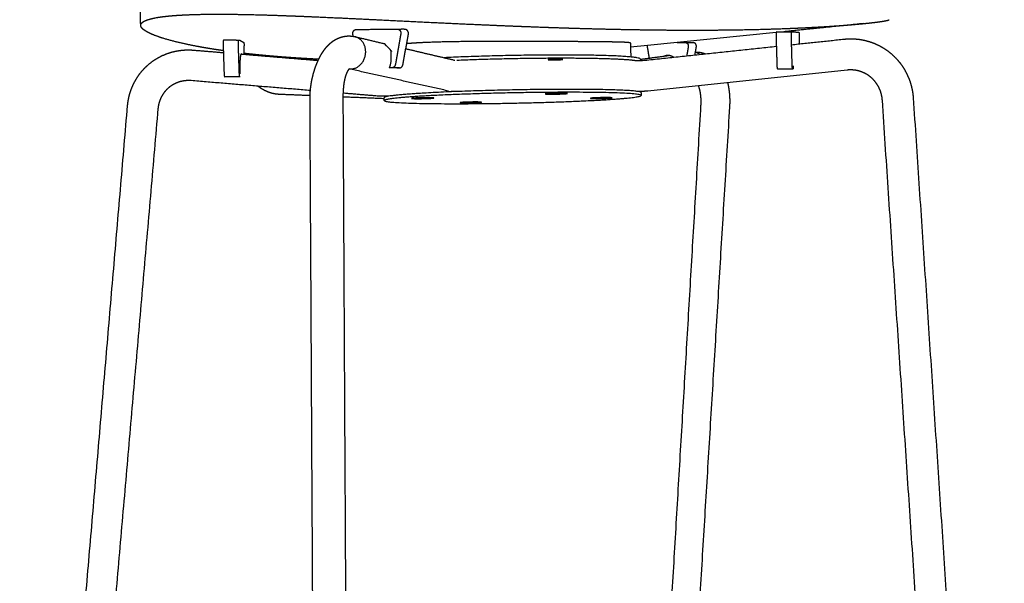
# Model space of a CAD drawing. Header units: millimetres. Extents: x -5760 to -4655, y 0 to 2250.
# Tile 2 of 12: x -5760 to -5332, y 431 to 676. Entities that reach past the tile are written whole.
import ezdxf

# ---------------------------------------------------------------- set-up
doc = ezdxf.new("R2010")
doc.units = ezdxf.units.MM
doc.header["$MEASUREMENT"] = 0
doc.layers.add('Default', color=7, linetype='Continuous', true_color=0x000000)
doc.layers.add('Make2D$visible$lines', color=7, linetype='Continuous', true_color=0x000000)

msp = doc.modelspace()

# ---------------------------------------------------------------- linework, layer by layer
at = {"layer": 'Default'}
msp.add_lwpolyline([(-5664.35, 666.92), (-5662.58, 666)], dxfattribs=at)
at = {"layer": 'Make2D$visible$lines'}
for p, q in [((-5431.4, 670.31), (-5487.31, 664.62)), ((-5487.31, 664.62), (-5494.69, 663.87))]:
    msp.add_line(p, q, dxfattribs=at)
for points in [[(-5707.4, 673.43), (-5707.5, 677.26), (-5707.6, 681.08)], [(-5613.76, 671.64), (-5604.88, 671.7), (-5595.99, 671.75)], [(-5595.9, 671.75), (-5595.09, 671.73), (-5594.28, 671.71)], [(-5592.69, 671.67), (-5593.48, 671.69), (-5594.28, 671.71)], [(-5393.66, 674.16), (-5410.91, 672.4), (-5428.15, 670.64)], [(-5615.09, 668.64), (-5615.17, 669.07), (-5615.25, 669.51)], [(-5614.3, 668.48), (-5607.92, 666.97), (-5601.53, 665.46)], [(-5594.46, 669.63), (-5595.64, 663), (-5596.83, 656.38)], [(-5593.53, 656.34), (-5592.35, 662.95), (-5591.16, 669.55)], [(-5431.51, 668.61), (-5431.32, 662.26), (-5431.14, 655.9)], [(-5431.24, 670.64), (-5427.92, 670.64), (-5424.6, 670.65)], [(-5424.5, 655.91), (-5424.68, 662.27), (-5424.86, 668.63)], [(-5424.75, 665.01), (-5413.35, 666.22), (-5401.94, 667.43)], [(-5424.6, 670.65), (-5423.13, 670.53), (-5421.66, 670.42)], [(-5421.42, 668.37), (-5421.48, 666.86), (-5421.53, 665.35)], [(-5671.61, 664.96), (-5671.4, 658.68), (-5671.19, 652.4)], [(-5665.92, 666.96), (-5668.68, 666.96), (-5671.44, 666.96)], [(-5665.92, 666.96), (-5665.37, 666.96), (-5664.82, 666.96)], [(-5664.57, 652.4), (-5664.78, 658.68), (-5664.98, 664.96)], [(-5664.82, 666.96), (-5664.59, 666.94), (-5664.35, 666.92)], [(-5662.54, 664.75), (-5662.57, 662.8), (-5662.59, 660.85)], [(-5592.29, 663.28), (-5581.67, 660.78), (-5571.05, 658.28)], [(-5494.74, 665.7), (-5494.67, 662.69), (-5494.6, 659.68)], [(-5489.45, 658.15), (-5460.42, 661.23), (-5431.38, 664.31)], [(-5486.5, 659.19), (-5486.91, 661.56), (-5487.32, 663.93)], [(-5474.41, 665.93), (-5472.67, 665.94), (-5470.92, 665.96)], [(-5470.85, 665.95), (-5469.13, 665.93), (-5467.41, 665.9)], [(-5469.64, 664.04), (-5469.97, 662.11), (-5470.31, 660.18)], [(-5467.41, 665.9), (-5467.4, 665.9), (-5467.38, 665.9)], [(-5466.72, 660.56), (-5466.42, 662.27), (-5466.12, 663.99)], [(-5684.5, 662.66), (-5678, 662.12), (-5671.49, 661.59)], [(-5663.83, 660.96), (-5647.08, 659.57), (-5630.33, 658.19)], [(-5490.44, 658.65), (-5484.34, 659.49), (-5478.24, 660.32)], [(-5490.44, 658.76), (-5490.43, 658.45), (-5490.43, 658.13)], [(-5573.75, 644.9), (-5595.33, 649.7), (-5616.91, 654.5)], [(-5596.15, 654.94), (-5597.8, 654.96), (-5599.45, 654.97)], [(-5598.33, 654.97), (-5598.89, 654.97), (-5599.45, 654.97)], [(-5595.03, 654.94), (-5596.68, 654.96), (-5598.33, 654.97)], [(-5596.15, 654.94), (-5595.59, 654.94), (-5595.03, 654.94)], [(-5492, 658.1), (-5490.72, 658.13), (-5489.45, 658.15)], [(-5430.88, 654.55), (-5427.57, 654.55), (-5424.25, 654.56)], [(-5430.88, 654.55), (-5430.79, 654.55), (-5430.7, 654.54)], [(-5428.89, 654.55), (-5426.48, 654.55), (-5424.07, 654.55)], [(-5424.07, 654.55), (-5424.16, 654.55), (-5424.25, 654.56)], [(-5664.38, 651.07), (-5667.69, 651.07), (-5670.99, 651.07)], [(-5670.99, 651.07), (-5670.92, 651.06), (-5670.86, 651.06)], [(-5664.25, 651.06), (-5667.55, 651.06), (-5670.86, 651.06)], [(-5664.25, 651.06), (-5664.32, 651.07), (-5664.38, 651.07)], [(-5400.6, 654), (-5444.62, 649.39), (-5488.63, 644.77)], [(-5633.72, 645.12), (-5659.58, 647.26), (-5685.44, 649.4)], [(-5633.86, 642.89), (-5640.54, 643.17), (-5647.22, 643.44)], [(-5601.66, 641.56), (-5610.62, 641.93), (-5619.59, 642.3)], [(-5603.24, 642.6), (-5611.39, 643.28), (-5619.54, 643.95)], [(-5599.63, 642.67), (-5601.43, 642.63), (-5603.23, 642.6)], [(-5601.64, 640.78), (-5601.66, 641.4), (-5601.67, 642.02)], [(-5570, 644.68), (-5571.36, 644.72), (-5572.73, 644.77)], [(-5488.67, 644.77), (-5490.18, 644.75), (-5491.69, 644.72)], [(-5490.11, 644.22), (-5490.1, 643.6), (-5490.09, 642.99)], [(-5371.94, 641.91), (-5352.17, 344.64), (-5332.4, 47.38)], [(-5759.95, 88.9), (-5736.52, 363.75), (-5713.09, 638.6)], [(-5699.89, 637.32), (-5712.36, 493.9), (-5724.83, 350.49)], [(-5630.43, 3.56), (-5632.16, 322.38), (-5633.88, 641.21)], [(-5619.59, 641.19), (-5618.74, 478.53), (-5617.89, 315.87)], [(-5480.05, 368.65), (-5472.08, 503.69), (-5464.11, 638.72)], [(-5451.71, 638), (-5459.93, 502.76), (-5468.15, 367.53)], [(-5365.01, 336.82), (-5375.19, 488.87), (-5385.36, 640.92)]]:
    msp.add_open_spline(points, degree=2, dxfattribs=at)
for points, weights, degree, knots in [([(-5671.52, 662.4), (-5673.53, 662.68), (-5675.53, 662.99), (-5677.53, 663.32), (-5678.39, 663.46), (-5680.11, 663.75), (-5683.46, 664.36), (-5687.42, 665.15), (-5691.83, 666.16), (-5694.59, 666.89), (-5695.91, 667.27), (-5696.23, 667.36), (-5696.84, 667.54), (-5698.03, 667.9), (-5699.41, 668.36), (-5700.96, 668.91), (-5701.94, 669.3), (-5702.4, 669.5), (-5702.89, 669.7), (-5703.38, 669.92), (-5703.85, 670.16), (-5704.27, 670.36), (-5704.67, 670.58), (-5705.07, 670.82), (-5705.43, 671.03), (-5705.76, 671.25), (-5706.04, 671.46), (-5706.18, 671.57), (-5706.31, 671.68), (-5706.55, 671.89), (-5706.66, 671.99), (-5706.75, 672.1), (-5707, 672.36), (-5707.18, 672.62), (-5707.28, 672.87), (-5707.31, 672.93), (-5707.35, 673.06), (-5707.41, 673.3), (-5707.41, 673.62), (-5707.29, 673.99), (-5707.15, 674.21), (-5707.06, 674.31), (-5706.88, 674.54), (-5706.62, 674.76), (-5706.29, 674.97), (-5706.12, 675.08), (-5705.94, 675.18), (-5705.53, 675.38), (-5705.3, 675.48), (-5705.06, 675.58), (-5704.58, 675.77), (-5704.02, 675.96), (-5703.38, 676.13), (-5703.07, 676.22), (-5702.73, 676.31), (-5702.02, 676.47), (-5701.64, 676.55), (-5701.25, 676.63), (-5700.39, 676.79), (-5699.52, 676.94), (-5698.66, 677.06), (-5697.75, 677.19), (-5696.78, 677.31), (-5694.69, 677.52), (-5693.58, 677.62), (-5692.41, 677.71), (-5690.05, 677.88), (-5687.43, 678.01), (-5684.56, 678.1), (-5683.05, 678.15), (-5681.54, 678.19), (-5680.02, 678.21), (-5678.44, 678.23), (-5676.81, 678.25), (-5673.42, 678.26), (-5671.68, 678.25), (-5668.07, 678.23), (-5666.21, 678.2), (-5664.3, 678.17), (-5663.86, 678.16), (-5662.93, 678.15), (-5660.99, 678.11), (-5657.35, 678.03), (-5654.21, 677.94), (-5652.07, 677.88), (-5647.64, 677.74), (-5643.21, 677.58), (-5638.79, 677.41), (-5637.78, 677.37), (-5635.7, 677.28), (-5631.3, 677.1), (-5622.41, 676.71), (-5614.59, 676.34), (-5609.1, 676.07), (-5606.43, 675.94), (-5603.76, 675.81), (-5601.1, 675.68), (-5596.55, 675.46), (-5588.99, 675.09), (-5576.13, 674.46), (-5558.32, 673.63), (-5543.52, 673.02), (-5534.02, 672.68), (-5531.17, 672.57), (-5528.35, 672.48), (-5522.71, 672.29), (-5519.91, 672.2), (-5514.33, 672.04), (-5511.57, 671.97), (-5508.82, 671.9), (-5503.37, 671.76), (-5497.92, 671.65), (-5492.48, 671.56), (-5487.24, 671.47), (-5482.01, 671.41), (-5476.78, 671.37)], [1, 0.999961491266, 0.999961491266, 1, 1, 1, 1, 1, 1, 1, 1, 1, 1, 1, 1, 1, 1, 1, 0.999718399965, 0.999718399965, 1, 0.999489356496, 0.999489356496, 1, 0.999041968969, 0.998083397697, 0.997122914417, 0.996642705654, 0.996162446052, 0.995201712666, 0.994721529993, 0.994241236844, 0.993037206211, 0.991835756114, 0.990634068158, 0.990634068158, 0.990634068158, 0.990634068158, 0.990634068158, 0.990634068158, 0.990634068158, 0.990634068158, 0.989440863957, 0.988256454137, 0.987077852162, 0.986488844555, 0.985902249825, 0.984733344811, 0.984151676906, 0.983572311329, 0.982412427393, 0.981265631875, 0.980128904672, 0.979560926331, 0.978996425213, 0.977873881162, 0.977316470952, 0.976762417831, 0.976537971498, 0.976537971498, 0.976762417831, 0.975720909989, 0.974697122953, 0.972679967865, 0.971690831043, 0.970718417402, 0.96877501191, 0.966909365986, 0.965127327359, 0.965107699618, 0.965107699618, 0.965127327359, 0.964268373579, 0.963434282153, 0.961811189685, 0.961025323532, 0.959500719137, 0.958764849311, 0.958053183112, 0.958053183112, 0.958053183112, 0.958053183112, 0.958053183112, 0.958053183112, 0.958053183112, 0.958046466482, 0.958046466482, 0.958053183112, 0.958053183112, 0.958053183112, 0.958053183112, 0.958053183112, 0.958053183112, 0.958053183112, 0.958053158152, 0.958053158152, 0.958053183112, 0.958053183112, 0.958053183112, 0.958053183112, 0.958053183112, 0.958053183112, 0.958053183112, 0.95828226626, 0.958539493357, 0.95911033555, 0.959423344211, 0.960104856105, 0.960472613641, 0.960867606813, 0.960861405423, 0.960861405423, 0.960867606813, 0.96085984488, 0.96085984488, 0.960867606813], 3, [0, 0, 0, 0, 6.080924, 6.080924, 6.080924, 8.681273, 11.324, 16.304078, 20.77531, 24.890031, 24.890031, 24.890031, 25.870222, 26.816477, 28.60518, 30.252124, 31.753628, 31.753628, 31.753628, 33.350783, 33.350783, 33.350783, 34.732881, 34.732881, 34.732881, 41.887633, 41.887633, 41.887633, 45.465602, 45.465602, 49.0418, 49.0418, 49.0418, 58.002899, 58.002899, 58.002899, 58.202693, 58.393249, 58.760238, 59.134319, 59.544967, 59.544967, 59.544967, 68.501679, 68.501679, 68.501679, 72.979735, 72.979735, 77.456172, 77.456172, 77.456172, 86.413926, 86.413926, 86.413926, 90.891775, 90.891775, 95.367565, 95.367565, 95.367565, 97.993306, 97.993306, 97.993306, 106.619531, 106.619531, 115.243629, 115.243629, 115.243629, 132.490501, 132.490501, 132.490501, 137.034749, 137.034749, 137.034749, 145.756189, 145.756189, 154.477363, 154.477363, 163.196218, 163.196218, 163.196218, 164.514231, 165.996886, 169.017218, 175.434544, 175.434544, 175.434544, 188.726691, 188.726691, 188.726691, 191.74102, 194.975548, 201.933353, 218.446407, 218.446407, 218.446407, 226.454576, 226.454576, 226.454576, 240.104745, 249.182804, 265.069274, 293.601115, 293.601115, 293.601115, 303.27286, 303.27286, 312.947542, 312.947542, 322.625203, 322.625203, 322.625203, 338.971407, 338.971407, 338.971407, 354.668679, 354.668679, 354.668679, 354.668679]), ([(-5476.78, 671.37), (-5474.63, 671.36), (-5470.39, 671.34), (-5462.13, 671.34), (-5448.38, 671.44), (-5436.73, 671.7), (-5429.11, 671.97), (-5428.19, 672), (-5426.39, 672.07), (-5422.86, 672.21), (-5416.91, 672.48), (-5411.85, 672.76), (-5408.51, 672.97), (-5407.08, 673.06), (-5405.64, 673.16), (-5404.21, 673.26), (-5401.74, 673.44), (-5399.28, 673.64), (-5396.82, 673.86), (-5395.77, 673.95), (-5394.71, 674.05), (-5393.66, 674.16), (-5392.73, 674.25), (-5391.8, 674.35), (-5390.87, 674.45), (-5390.09, 674.54), (-5389.3, 674.63), (-5388.52, 674.73), (-5387.86, 674.81), (-5387.2, 674.89), (-5386.54, 674.99), (-5386.01, 675.06), (-5385.47, 675.14), (-5384.94, 675.23), (-5384.79, 675.25), (-5384.48, 675.31), (-5383.93, 675.4), (-5383.37, 675.52), (-5382.91, 675.63), (-5382.65, 675.72), (-5382.55, 675.76), (-5382.51, 675.78), (-5382.46, 675.81), (-5382.44, 675.83), (-5382.45, 675.86)], [1, 1, 1, 1, 1, 1, 1, 1, 1, 1, 1, 1, 1, 0.999994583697, 0.999994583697, 1, 0.999974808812, 0.999974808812, 1, 0.999991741, 0.999991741, 1, 0.999989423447, 0.999989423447, 1, 0.999986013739, 0.999986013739, 1, 0.999978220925, 0.999978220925, 1, 0.999959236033, 0.999959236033, 1, 1, 1, 1, 1, 1, 1, 1, 1, 1.00073084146, 1.00146276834, 1.00219544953], 3, [0, 0, 0, 0, 6.436036, 12.719765, 24.789326, 47.678718, 47.678718, 47.678718, 50.419954, 53.092077, 58.277421, 68.298804, 68.298804, 68.298804, 72.613783, 72.613783, 72.613783, 80.026484, 80.026484, 80.026484, 83.200545, 83.200545, 83.200545, 86.003492, 86.003492, 86.003492, 88.371394, 88.371394, 88.371394, 90.367517, 90.367517, 90.367517, 91.985038, 91.985038, 91.985038, 92.459919, 92.915946, 93.653191, 94.170775, 94.350006, 94.483414, 94.483414, 94.483414, 100.035066, 100.035066, 100.035066, 100.035066]), ([(-5615.25, 669.51), (-5615.41, 670.33), (-5614.95, 670.98), (-5614.5, 671.64), (-5613.76, 671.64)], [2366.5380281, 2136.47562516, 2366.17423159, 2135.86173089, 2365.42958757], 2, [-23.457691, -23.457691, -23.457691, -21.679398, -21.679398, -19.901106, -19.901106, -19.901106]), ([(-5595.99, 671.75), (-5595.25, 671.76), (-5594.78, 671.11), (-5594.31, 670.45), (-5594.46, 669.63)], [2355.63140963, 2126.28536489, 2355.05684269, 2125.97855986, 2355.07744594], 2, [-6.718127, -6.718127, -6.718127, -4.939834, -4.939834, -3.161542, -3.161542, -3.161542]), ([(-5591.16, 669.55), (-5591.02, 670.38), (-5591.48, 671.03), (-5591.94, 671.65), (-5592.65, 671.67)], [2362.26146875, 2132.46425491, 2362.2408655, 2139.94199137, 2348.88640347], 2, [3.161542, 3.161542, 3.161542, 4.939834, 4.939834, 6.662555, 6.662555, 6.662555]), ([(-5633.88, 641.23), (-5633.89, 642.91), (-5633.8, 644.6), (-5633.6, 646.27), (-5633.4, 647.94), (-5633.11, 649.6), (-5632.72, 651.23), (-5632.34, 652.79), (-5631.88, 654.32), (-5631.32, 655.82), (-5630.78, 657.26), (-5630.18, 658.61), (-5629.51, 659.86), (-5628.82, 661.14), (-5628.05, 662.33), (-5627.19, 663.41), (-5626.74, 663.98), (-5626.25, 664.52), (-5625.2, 665.55), (-5624.62, 666.04), (-5624, 666.49), (-5623.36, 666.95), (-5622.67, 667.36), (-5621.17, 668.05), (-5620.37, 668.33), (-5619.53, 668.52), (-5618.87, 668.67), (-5618.2, 668.76), (-5617.52, 668.79), (-5616.46, 668.84), (-5615.4, 668.74), (-5614.37, 668.49)], [1, 0.998767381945, 0.998767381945, 1, 0.998805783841, 0.998805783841, 1, 0.998783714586, 0.998783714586, 1, 1.00034546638, 1.00074896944, 1.00119198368, 1.00164492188, 1.00214954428, 1.00266190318, 1.0029336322, 1.00321262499, 1.00378115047, 1.00407268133, 1.00436269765, 1.00466497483, 1.00496773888, 1.00558594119, 1.00589873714, 1.00621384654, 1.00357268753, 1.00357268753, 1.00621384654, 0.999819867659, 0.999819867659, 1.00621384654], 3, [0, 0, 0, 0, 5.057935, 5.057935, 5.057935, 10.095912, 10.095912, 10.095912, 14.897844, 14.897844, 14.897844, 20.810478, 20.810478, 20.810478, 26.887994, 26.887994, 26.887994, 30.09551, 30.09551, 33.419611, 33.419611, 33.419611, 36.879191, 36.879191, 40.478241, 40.478241, 40.478241, 42.512229, 42.512229, 42.512229, 45.684717, 45.684717, 45.684717, 45.684717]), ([(-5616.89, 654.53), (-5616.49, 654.48), (-5616.09, 654.49), (-5609.86, 654.67), (-5609.71, 661.76), (-5609.6, 667.37), (-5614.37, 668.49)], [1, 0.997244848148, 1, 0.706078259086, 0.998501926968, 0.751717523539, 0.922386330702], 2, [0, 0, 0, 0.804567, 0.804567, 13.370938, 13.370938, 23.973813, 23.973813, 23.973813]), ([(-5431.24, 670.64), (-5431.37, 670.65), (-5431.45, 670.02), (-5431.53, 669.4), (-5431.51, 668.61)], [2457.80196821, 2218.05005422, 2456.3709897, 2217.14554529, 2456.16879714], 2, [-13.609216, -13.609216, -13.609216, -11.830923, -11.830923, -10.052631, -10.052631, -10.052631]), ([(-5424.86, 668.63), (-5424.88, 669.42), (-5424.8, 670.04), (-5424.72, 670.66), (-5424.6, 670.65)], [2454.69512151, 2215.81511929, 2454.89731407, 2216.71962822, 2456.32829258], 2, [10.052631, 10.052631, 10.052631, 11.830923, 11.830923, 13.609216, 13.609216, 13.609216]), ([(-5421.66, 670.42), (-5421.54, 670.41), (-5421.47, 669.78), (-5421.4, 669.15), (-5421.42, 668.37)], [2478.84812487, 2238.72965474, 2480.44918046, 2239.94125292, 2481.03577279], 2, [26.792195, 26.792195, 26.792195, 28.570487, 28.570487, 30.34878, 30.34878, 30.34878]), ([(-5401.92, 667.43), (-5399.22, 667.72), (-5396.51, 667.46), (-5394.62, 667.28), (-5392.78, 666.84), (-5391.92, 666.64), (-5391.09, 666.38), (-5388.43, 665.56), (-5386, 664.21), (-5383.62, 662.89), (-5381.54, 661.12), (-5379.46, 659.35), (-5377.78, 657.21), (-5376.06, 655.01), (-5374.81, 652.51), (-5373.56, 650.01), (-5372.84, 647.31), (-5372.13, 644.66), (-5371.94, 641.92)], [1, 0.994997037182, 1, 0.997552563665, 1, 0.999470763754, 1, 0.994746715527, 1, 0.994977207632, 1, 0.995025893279, 1, 0.994892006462, 1, 0.994968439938, 1, 0.995229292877, 1], 2, [0, 0, 0, 5.424598, 5.424598, 9.20717, 9.20717, 10.960788, 10.960788, 16.498156, 16.498156, 21.931016, 21.931016, 27.372406, 27.372406, 32.935037, 32.935037, 38.509426, 38.509426, 43.980175, 43.980175, 43.980175]), ([(-5713.09, 638.61), (-5712.88, 641.11), (-5712.2, 643.52), (-5711.53, 645.93), (-5710.42, 648.17), (-5709.22, 650.59), (-5707.56, 652.71), (-5705.89, 654.83), (-5703.83, 656.57), (-5701.76, 658.3), (-5699.39, 659.58), (-5697.01, 660.86), (-5694.42, 661.64), (-5692.01, 662.35), (-5689.51, 662.61), (-5687.01, 662.87), (-5684.51, 662.66)], [1, 0.995640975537, 1, 0.995559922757, 1, 0.994753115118, 1, 0.994721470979, 1, 0.9947419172, 1, 0.994810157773, 1, 0.99562856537, 1, 0.995728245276, 1], 2, [0, 0, 0, 4.995635, 4.995635, 9.981853, 9.981853, 15.357531, 15.357531, 20.731419, 20.731419, 26.109695, 26.109695, 31.498185, 31.498185, 36.502873, 36.502873, 41.514995, 41.514995, 41.514995]), ([(-5671.44, 666.96), (-5671.53, 666.97), (-5671.58, 666.35), (-5671.63, 665.74), (-5671.61, 664.96)], [2486.47093418, 2243.91773971, 2485.01378473, 2242.99496564, 2484.80478378], 2, [-6.718127, -6.718127, -6.718127, -4.939834, -4.939834, -3.161542, -3.161542, -3.161542]), ([(-5664.98, 664.96), (-5665, 665.74), (-5664.95, 666.36), (-5664.91, 666.97), (-5664.82, 666.96)], [2484.58555749, 2242.79704939, 2484.79455843, 2243.71982346, 2486.25170789], 2, [3.161542, 3.161542, 3.161542, 4.939834, 4.939834, 6.718127, 6.718127, 6.718127]), ([(-5599.45, 654.97), (-5598.68, 656.52), (-5598.57, 662.52), (-5601.53, 665.46)], [2359.77187887, 2208.82484518, 2183.62866855, 1], 2, [12.566371, 12.566371, 12.566371, 16.550563, 25.80846, 25.80846, 25.80846]), ([(-5523.6, 666.36), (-5529.98, 666.39), (-5536.36, 666.42), (-5542.74, 666.43), (-5545.09, 666.43), (-5549.4, 666.44), (-5557.17, 666.43), (-5565.61, 666.38), (-5574.45, 666.25), (-5579.84, 666.1), (-5582.22, 666.01), (-5586.1, 665.86), (-5589.36, 665.67), (-5591.9, 665.44)], [1, 0.999999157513, 0.999999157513, 1, 1, 1, 1, 1, 1, 1, 1, 1.00171781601, 1.00372209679, 1.00594164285], 3, [0, 0, 0, 0, 19.146603, 19.146603, 19.146603, 26.178447, 32.086363, 42.449858, 51.49547, 58.630601, 58.630601, 58.630601, 77.846461, 77.846461, 77.846461, 77.846461]), ([(-5494.74, 665.7), (-5494.73, 665.71), (-5494.74, 665.73), (-5494.77, 665.75), (-5494.82, 665.78), (-5494.93, 665.82), (-5495.13, 665.86), (-5495.44, 665.9), (-5495.82, 665.94), (-5496.56, 666), (-5497.77, 666.06), (-5499.55, 666.12), (-5501.85, 666.17), (-5504.67, 666.21), (-5506.75, 666.24), (-5507.87, 666.25), (-5510.07, 666.27), (-5512.51, 666.29), (-5517.79, 666.33), (-5520.62, 666.34), (-5523.6, 666.36)], [1, 1, 1, 1, 1, 1, 1, 1, 1, 1, 1, 1, 1, 1, 1, 1, 0.998807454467, 0.997716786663, 0.995768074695, 0.99491444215, 0.994192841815], 3, [0, 0, 0, 0, 0.03275, 0.065714, 0.110747, 0.192192, 0.425025, 0.726021, 1.111799, 1.582479, 2.951107, 4.739702, 6.937244, 9.838039, 13.194947, 13.194947, 13.194947, 24.993181, 24.993181, 36.791479, 36.791479, 36.791479, 36.791479]), ([(-5470.92, 665.96), (-5470.3, 665.96), (-5469.9, 665.37), (-5469.51, 664.78), (-5469.64, 664.04)], [2605.11415008, 2351.39932984, 2604.32717668, 2350.94428281, 2604.29252231], 2, [-13.609216, -13.609216, -13.609216, -11.830923, -11.830923, -10.052631, -10.052631, -10.052631]), ([(-5466.12, 663.99), (-5465.99, 664.73), (-5466.39, 665.32), (-5466.77, 665.89), (-5467.38, 665.9)], [2610.84828887, 2356.86279168, 2610.88294324, 2362.63349004, 2601.22883512], 2, [10.052631, 10.052631, 10.052631, 11.830923, 11.830923, 13.571936, 13.571936, 13.571936]), ([(-5663.6, 660.94), (-5663.66, 661.03), (-5663.72, 661.03), (-5664.13, 661.06), (-5664.31, 657.74), (-5664.45, 655.17), (-5664.32, 652.34)], [2410.56643873, 2446.16146177, 2498.51058569, 2159.80166142, 2492.09068022, 2225.05384275, 2383.73339042], 2, [-30.647425, -30.647425, -30.647425, -29.321531, -29.321531, -20.943951, -20.943951, -14.275223, -14.275223, -14.275223]), ([(-5630.1, 658.68), (-5630.32, 658.69), (-5630.54, 658.7), (-5630.76, 658.71), (-5632.6, 658.8), (-5634.43, 658.9), (-5636.27, 659.01), (-5639.82, 659.21), (-5643.37, 659.45), (-5646.91, 659.73), (-5648.46, 659.85), (-5650, 659.98), (-5651.55, 660.12), (-5653.06, 660.25), (-5654.56, 660.39), (-5656.06, 660.54), (-5658.24, 660.76), (-5660.41, 660.99), (-5662.59, 661.24)], [2621.38603446, 2621.18457343, 2620.98251017, 2620.77984144, 2620.75858141, 2620.75858141, 2620.77984144, 2620.68491178, 2620.68491178, 2620.77984144, 2620.75794626, 2620.75794626, 2620.77984144, 2620.75614254, 2620.75614254, 2620.77984144, 2620.72041738, 2620.72041738, 2620.77984144], 3, [-546.67566, -546.67566, -546.67566, -546.67566, -545.676339, -545.676339, -545.676339, -540.158186, -540.158186, -540.158186, -529.491607, -529.491607, -529.491607, -524.837171, -524.837171, -524.837171, -520.302704, -520.302704, -520.302704, -513.742963, -513.742963, -513.742963, -513.742963]), ([(-5490.44, 658.76), (-5490.39, 660.41), (-5521.58, 660.53), (-5549.31, 660.63), (-5575.61, 659.35)], [2185.66809456, 1959.11831282, 2437.93763669, 1980.82390069, 2103.2685158], 2, [-362.402961, -362.402961, -362.402961, -294.524311, -294.524311, -233.515359, -233.515359, -233.515359]), ([(-5570.08, 658.32), (-5545.72, 659.34), (-5521.56, 659.25), (-5498.16, 659.17), (-5492, 658.1)], [2083.79564871, 2029.83181691, 2438.04954486, 2060.3685469, 2121.52284501], 2, [240.043721, 240.043721, 240.043721, 294.524311, 294.524311, 348.0628, 348.0628, 348.0628]), ([(-5525.93, 658.74), (-5523.09, 658.73), (-5524.48, 658.56), (-5525.87, 658.4), (-5528.7, 658.41), (-5531.54, 658.42), (-5530.16, 658.58), (-5528.77, 658.75), (-5525.93, 658.74)], [2448.50004172, 1732.54685868, 2453.52652995, 1737.26363562, 2455.17057163, 1734.87188471, 2450.14408339, 1730.15510778, 2448.50004172], 2, [0, 0, 0, 5.890486, 5.890486, 11.780972, 11.780972, 17.671459, 17.671459, 23.561945, 23.561945, 23.561945]), ([(-5476.01, 659.57), (-5477.18, 660.33), (-5478.51, 660.33), (-5479.22, 660.32), (-5479.89, 660.09)], [2435.96679341, 2445.30989396, 2612.395428, 2578.63285503, 2612.395428], 2, [18.456531, 18.456531, 18.456531, 22.430442, 22.430442, 23.84218, 23.84218, 23.84218]), ([(-5466.5, 661.83), (-5465.22, 661.85), (-5463.96, 661.59), (-5463.01, 661.4), (-5462.1, 661.05)], [1, 0.994249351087, 1, 0.996681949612, 1], 2, [0, 0, 0, 2.556526, 2.556526, 4.501214, 4.501214, 4.501214]), ([(-5616.67, 654.72), (-5616.67, 654.72), (-5616.75, 654.67), (-5616.91, 654.5), (-5617.09, 654.31), (-5617.36, 653.95), (-5617.65, 653.41), (-5617.93, 652.87), (-5618.23, 652.16), (-5618.48, 651.31), (-5618.75, 650.44), (-5618.97, 649.43), (-5619.14, 648.35), (-5619.31, 647.25), (-5619.43, 646.07), (-5619.5, 644.86), (-5619.57, 643.67), (-5619.6, 642.43), (-5619.59, 641.2)], [2329.92668327, 2328.77507804, 2327.64896375, 2326.52102396, 2325.19478211, 2323.95610634, 2322.81622497, 2321.68226598, 2320.68053427, 2319.82399439, 2318.94585646, 2318.22822891, 2317.67025923, 2317.1104354, 2316.71158023, 2316.46087017, 2316.21551547, 2316.11077714, 2316.13305627], 3, [9.206292, 9.206292, 9.206292, 9.206292, 12.698216, 12.698216, 12.698216, 16.845128, 16.845128, 16.845128, 20.989466, 20.989466, 20.989466, 25.241229, 25.241229, 25.241229, 29.505674, 29.505674, 29.505674, 33.681367, 33.681367, 33.681367, 33.681367]), ([(-5385.36, 640.93), (-5385.45, 642.34), (-5385.82, 643.71), (-5386.19, 645.1), (-5386.83, 646.39), (-5387.47, 647.67), (-5388.35, 648.79), (-5389.21, 649.89), (-5390.27, 650.79), (-5391.32, 651.69), (-5392.53, 652.36), (-5393.76, 653.04), (-5395.11, 653.46), (-5395.82, 653.68), (-5396.55, 653.82), (-5397.2, 653.95), (-5397.85, 654.01), (-5399.23, 654.14), (-5400.6, 654)], [1, 0.995243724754, 1, 0.994982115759, 1, 0.994905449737, 1, 0.995038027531, 1, 0.994988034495, 1, 0.994756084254, 1, 0.998518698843, 1, 0.998847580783, 1, 0.994998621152, 1], 2, [0, 0, 0, 2.824513, 2.824513, 5.690951, 5.690951, 8.537642, 8.537642, 11.309627, 11.309627, 14.067366, 14.067366, 16.872332, 16.872332, 18.36112, 18.36112, 19.676305, 19.676305, 22.429536, 22.429536, 22.429536]), ([(-5685.45, 649.4), (-5686.73, 649.5), (-5688.01, 649.37), (-5689.28, 649.24), (-5690.5, 648.88), (-5691.81, 648.49), (-5693.01, 647.85), (-5694.2, 647.21), (-5695.23, 646.34), (-5696.27, 645.47), (-5697.1, 644.41), (-5697.94, 643.35), (-5698.54, 642.14), (-5699.1, 641.02), (-5699.44, 639.81), (-5699.78, 638.59), (-5699.89, 637.33)], [1, 0.995757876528, 1, 0.995642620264, 1, 0.994825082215, 1, 0.994754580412, 1, 0.994731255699, 1, 0.994759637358, 1, 0.99556277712, 1, 0.995665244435, 1], 2, [0, 0, 0, 2.560451, 2.560451, 5.101706, 5.101706, 7.817755, 7.817755, 10.513506, 10.513506, 13.200284, 13.200284, 15.890787, 15.890787, 18.39695, 18.39695, 20.917053, 20.917053, 20.917053]), ([(-5647.34, 643.45), (-5648.6, 643.51), (-5649.84, 643.73), (-5651.04, 644.1), (-5652.25, 644.48), (-5653.42, 645), (-5654.52, 645.66), (-5655.06, 645.98), (-5655.59, 646.34), (-5656.1, 646.72), (-5656.22, 646.81), (-5656.34, 646.91), (-5656.46, 647)], [1, 0.994602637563, 0.994602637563, 1, 1.0003361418, 1.0006627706, 1.00097563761, 1.00000858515, 1.00000858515, 1.00097563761, 1.00092506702, 1.00092506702, 1.00097563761], 3, [0, 0, 0, 0, 3.775319, 3.775319, 3.775319, 9.505386, 9.505386, 9.505386, 11.411104, 11.411104, 11.411104, 11.867657, 11.867657, 11.867657, 11.867657]), ([(-5490.11, 644.22), (-5490.05, 645.62), (-5521.23, 645.63), (-5573.12, 645.64), (-5596.79, 643.04), (-5601.7, 642.5), (-5601.67, 642.02)], [2186.74529756, 1960.10008008, 2439.16870547, 1703.22697398, 2468.76145559, 2279.99228655, 2202.89045031], 2, [-362.402961, -362.402961, -362.402961, -294.524311, -294.524311, -196.349541, -196.349541, -169.121382, -169.121382, -169.121382]), ([(-5464.1, 638.75), (-5464.05, 639.68), (-5464.04, 640.62), (-5464.08, 641.55), (-5464.13, 642.45), (-5464.22, 643.31), (-5464.35, 644.11), (-5464.49, 644.96), (-5464.68, 645.73), (-5464.89, 646.41), (-5464.98, 646.68), (-5465.08, 646.96), (-5465.2, 647.23)], [1, 0.999087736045, 0.999087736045, 1, 0.999764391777, 0.99948969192, 0.999179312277, 0.998848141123, 0.998477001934, 0.998071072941, 0.997580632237, 0.997580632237, 0.998071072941], 3, [0, 0, 0, 0, 2.802223, 2.802223, 2.802223, 6.578524, 6.578524, 6.578524, 10.609955, 10.609955, 10.609955, 11.487406, 11.487406, 11.487406, 11.487406]), ([(-5452.56, 648.55), (-5452.37, 647.76), (-5452.21, 646.97), (-5452.08, 646.16), (-5451.87, 644.86), (-5451.73, 643.52), (-5451.67, 642.15), (-5451.61, 640.77), (-5451.63, 639.4), (-5451.71, 638.03)], [1, 0.999454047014, 0.999454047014, 1, 1.00033456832, 1.00063720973, 1.00090066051, 0.999996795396, 0.999996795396, 1.00090066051], 3, [0, 0, 0, 0, 2.438246, 2.438246, 2.438246, 7.930067, 7.930067, 7.930067, 12.052539, 12.052539, 12.052539, 12.052539]), ([(-5496.12, 641.85), (-5520.47, 639.46), (-5569.3, 639.4), (-5619.31, 639.33), (-5596.76, 641.78), (-5573.09, 644.35), (-5521.2, 644.35), (-5470.59, 644.36), (-5496.12, 641.85)], [2529.7574019, 1831.25960604, 2559.35015201, 1788.2080898, 2468.87336376, 1703.30610501, 2439.28061364, 1746.35762124, 2529.7574019], 2, [0, 0, 0, 98.17477, 98.17477, 196.349541, 196.349541, 294.524311, 294.524311, 392.699082, 392.699082, 392.699082]), ([(-5589.33, 641.78), (-5587.34, 642), (-5582.97, 642), (-5578.6, 642), (-5580.59, 641.79), (-5582.58, 641.58), (-5586.94, 641.57), (-5591.3, 641.57), (-5589.33, 641.78)], [2473.27054429, 1745.25017793, 2470.74968039, 1748.91752931, 2478.45696235, 1756.14992061, 2480.97782625, 1752.48256923, 2473.27054429], 2, [-23.561945, -23.561945, -23.561945, -17.671459, -17.671459, -11.780972, -11.780972, -5.890486, -5.890486, 0, 0, 0]), ([(-5524.84, 643.98), (-5520.49, 643.98), (-5522.62, 643.76), (-5524.75, 643.54), (-5529.09, 643.54), (-5533.43, 643.54), (-5531.32, 643.76), (-5529.19, 643.98), (-5524.84, 643.98)], [2447.95230252, 1732.79764217, 2455.65958449, 1740.02974012, 2458.18044838, 1736.36238874, 2450.47316642, 1729.13029017, 2447.95230252], 2, [0, 0, 0, 5.890486, 5.890486, 11.780972, 11.780972, 17.671459, 17.671459, 23.561945, 23.561945, 23.561945]), ([(-5503.23, 641.85), (-5505.34, 641.64), (-5509.53, 641.64), (-5513.74, 641.63), (-5511.64, 641.84), (-5509.54, 642.05), (-5505.32, 642.05), (-5501.11, 642.06), (-5503.23, 641.85)], [2525.36022136, 1789.31553311, 2527.88108526, 1785.64818173, 2520.1738033, 1778.41579043, 2517.6529394, 1782.08314182, 2525.36022136], 2, [0, 0, 0, 5.890486, 5.890486, 11.780972, 11.780972, 17.671459, 17.671459, 23.561945, 23.561945, 23.561945]), ([(-5565.98, 639.74), (-5570.2, 639.74), (-5568.24, 639.94), (-5566.27, 640.14), (-5562.03, 640.15), (-5557.8, 640.15), (-5559.79, 639.95), (-5561.76, 639.75), (-5565.98, 639.74)], [2550.67846313, 1801.76836221, 2542.97118117, 1794.53597092, 2540.45031727, 1798.2033223, 2548.15759923, 1805.4357136, 2550.67846313], 2, [-23.561945, -23.561945, -23.561945, -17.671459, -17.671459, -11.780972, -11.780972, -5.890486, -5.890486, 0, 0, 0])]:
    msp.add_rational_spline(points, weights, degree=degree, knots=knots, dxfattribs=at)
for points, weights, degree in [([(-5662.58, 666), (-5662.53, 665.38), (-5662.54, 664.75)], [1, 0.998999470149, 1], 2), ([(-5487.32, 663.93), (-5487.38, 664.28), (-5487.31, 664.62)], [1, 0.983610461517, 1], 2), ([(-5651.12, 660.08), (-5651.09, 660.02), (-5651.06, 659.96), (-5651.02, 659.9)], [2617.5178654, 2617.46070862, 2617.4027169, 2617.34389074], 3), ([(-5464.6, 660.78), (-5465.5, 661.45), (-5466.53, 661.67)], [2547.31389805, 2375.16935464, 2301.95701967], 2), ([(-5596.83, 656.38), (-5597.08, 654.98), (-5598.33, 654.97)], [2358.14274379, 1831.43029389, 2359.15646869], 2), ([(-5595.03, 654.94), (-5593.78, 654.95), (-5593.53, 656.34)], [2366.34049151, 1837.00893272, 2365.3267666], 2), ([(-5431.14, 655.9), (-5431.1, 654.56), (-5430.88, 654.55)], [2460.97545928, 1911.42656025, 2463.06839157], 2), ([(-5424.25, 654.56), (-5424.46, 654.56), (-5424.5, 655.91)], [2461.59471594, 1910.28220084, 2459.50178365], 2), ([(-5424.15, 655.81), (-5424.12, 655.18), (-5424.07, 654.55)], [1, 0.99982875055, 1], 2), ([(-5671.19, 652.4), (-5671.14, 651.07), (-5670.99, 651.07)], [2489.66466, 1933.70907813, 2491.79057162], 2), ([(-5664.38, 651.07), (-5664.53, 651.07), (-5664.57, 652.4)], [2491.57134532, 1933.53884143, 2489.44543371], 2), ([(-5600.7, 642.46), (-5600.8, 642.55), (-5600.9, 642.64)], [1, 0.99965772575, 1], 2)]:
    msp.add_rational_spline(points, weights, degree=degree, dxfattribs=at)

doc.saveas('drawing.dxf')
